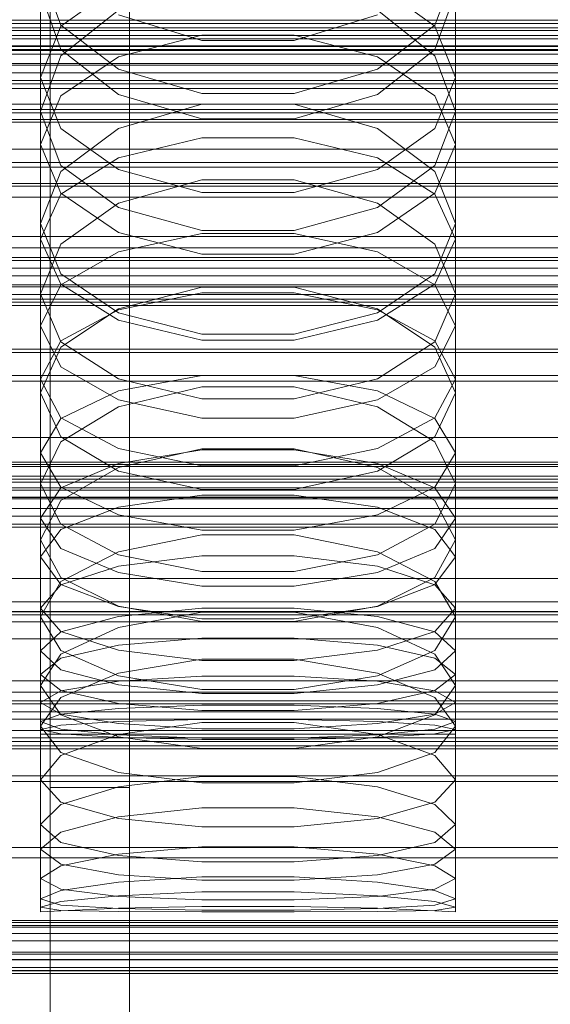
# Model space of a CAD drawing. Header units: millimetres. Extents: x -4738 to 65662, y -68080 to 6847.
# Tile 207 of 256: x -93 to -39, y -34677 to -34577. Entities that reach past the tile are written whole.
import ezdxf

# ---------------------------------------------------------------- set-up
doc = ezdxf.new("R2010")
doc.units = ezdxf.units.MM
for name, color, linetype, lineweight in [('COTAS_O', 1, 'Continuous', 0), ('COTAS_P', 1, 'Continuous', 0), ('frontal_briquetadora', 7, 'Continuous', 0), ('frontal_C01', 7, 'Continuous', 0), ('frontal_C02', 7, 'Continuous', 0), ('frontal_C03', 7, 'Continuous', 0), ('frontal_C04', 7, 'Continuous', 0), ('frontal_mezcladora', 7, 'Continuous', 0), ('frontal_secador', 7, 'Continuous', 0)]:
    doc.layers.add(name, color=color, linetype=linetype, lineweight=lineweight)
doc.dimstyles.new('R19_100', dxfattribs={"dimtxt": 250, "dimasz": 150, "dimexe": 150, "dimexo": 80, "dimgap": 100, "dimtad": 1, "dimtih": 1, "dimtoh": 1, "dimdsep": 46, "dimcen": 0.09, "dimadec": 0, "dimazin": 0, "dimtfac": 1, "dimtdec": 4, "dimtofl": 0, "dimtmove": 0, "dimatfit": 3, "dimfxl": 1, "dimtolj": 1, "dimtzin": 0, "dimarcsym": 0})

# ---------------------------------------------------------------- blocks, each defined once
blk = doc.blocks.new('DIM_R30_49')
at = {"layer": 'COTAS_P'}
for p, q in [((-150, -32300), (550, -32300)), ((550, -32300), (505, -32450)), ((550, -34900), (550, -32300)), ((550, -32300), (595, -32450)), ((550, -34900), (505, -34750)), ((550, -34900), (595, -34750)), ((-150, -34900), (550, -34900))]:
    blk.add_line(p, q, dxfattribs=at)
blk.add_text('2600 P', height=250, rotation=90, dxfattribs=at).set_placement((450, -33600))
blk = doc.blocks.new('DIM_R30_51')
at = {"layer": 'COTAS_O'}
for p, q in [((-650, -33700), (50, -33700)), ((50, -33700), (5, -33850)), ((50, -34900), (50, -33700)), ((50, -33700), (95, -33850)), ((50, -34900), (5, -34750)), ((50, -34900), (95, -34750)), ((-650, -34900), (50, -34900))]:
    blk.add_line(p, q, dxfattribs=at)
blk.add_text('1200 O', height=250, rotation=90, dxfattribs=at).set_placement((-50, -34300))
blk = doc.blocks.new('DIM_R30_52')
at = {"layer": 'COTAS_O'}
for p, q in [((-650, -34200), (-500, -34155)), ((650, -34200), (500, -34155)), ((-650, -34900), (-650, -34200)), ((-650, -34200), (650, -34200)), ((-650, -34200), (-500, -34245)), ((650, -34200), (500, -34245)), ((650, -34900), (650, -34200))]:
    blk.add_line(p, q, dxfattribs=at)
blk.add_text('1300 O', height=250, dxfattribs=at).set_placement((0, -34100))
blk = doc.blocks.new('DIM_R30_57')
at = {"layer": 'COTAS_P'}
for p, q in [((-305, -34680), (395, -34680)), ((395, -34680), (350, -34830)), ((395, -36000), (395, -34680)), ((395, -34680), (440, -34830)), ((395, -36000), (350, -35850)), ((395, -36000), (440, -35850)), ((-305, -36000), (395, -36000))]:
    blk.add_line(p, q, dxfattribs=at)
blk.add_text('1320 P', height=250, rotation=90, dxfattribs=at).set_placement((295, -35340))

msp = doc.modelspace()

# ---------------------------------------------------------------- linework, layer by layer
at = {"layer": 'frontal_briquetadora'}
for p, q in [((-91, -34571.912), (-91, -34586.193)), ((-91, -34571.912), (-88.92, -34577.459)), ((-51.08, -34577.459), (-49, -34571.912)), ((-49, -34571.912), (-49, -34586.193)), ((-83.093, -34573.39), (-88.92, -34577.548)), ((-51.08, -34577.548), (-56.907, -34573.39)), ((-91, -34574.101), (-88.92, -34579.916)), ((-51.08, -34579.916), (-49, -34574.101)), ((-83.094, -34575.925), (-88.92, -34580.562)), ((-74.674, -34578.991), (-83.094, -34576.409)), ((-56.906, -34576.409), (-65.326, -34578.991)), ((-51.08, -34580.562), (-56.906, -34575.925)), ((-88.92, -34577.548), (-91, -34582.734)), ((-88.92, -34577.459), (-83.093, -34581.907)), ((-56.907, -34581.907), (-51.08, -34577.459)), ((-49, -34582.734), (-51.08, -34577.548)), ((-83.093, -34580.641), (-74.673, -34578.443)), ((-74.673, -34578.443), (-65.327, -34578.443)), ((-65.327, -34578.443), (-56.907, -34580.641)), ((-65.326, -34578.991), (-74.674, -34578.991)), ((195, -34580), (-195, -34580)), ((-88.92, -34580.562), (-91, -34586.193)), ((-88.92, -34579.916), (-83.094, -34584.461)), ((-88.92, -34584.6), (-83.093, -34580.641)), ((-56.907, -34580.641), (-51.08, -34584.6)), ((-56.906, -34584.461), (-51.08, -34579.916)), ((-49, -34586.193), (-51.08, -34580.562)), ((-91, -34582.734), (-91, -34597.535)), ((-91, -34582.734), (-88.92, -34587.919)), ((-83.093, -34581.907), (-74.673, -34584.376)), ((-65.327, -34584.376), (-56.907, -34581.907)), ((-51.08, -34587.919), (-49, -34582.734)), ((-49, -34582.734), (-49, -34597.535)), ((-91, -34589.538), (-88.92, -34584.6)), ((-83.094, -34584.461), (-74.674, -34586.939)), ((-74.673, -34584.376), (-65.327, -34584.376)), ((-65.326, -34586.939), (-56.906, -34584.461)), ((-51.08, -34584.6), (-49, -34589.538)), ((-83.094, -34587.908), (-74.674, -34585.444)), ((-74.674, -34585.444), (-65.326, -34585.444)), ((-65.326, -34585.444), (-56.906, -34587.908)), ((-88.92, -34591.656), (-91, -34586.193)), ((-49, -34586.193), (-51.08, -34591.656)), ((195, -34587), (-195, -34587)), ((-74.674, -34586.939), (-65.326, -34586.939)), ((-88.92, -34592.262), (-83.094, -34587.908)), ((-88.92, -34587.919), (-83.093, -34592.078)), ((-56.907, -34592.078), (-51.08, -34587.919)), ((-56.906, -34587.908), (-51.08, -34592.262)), ((-91, -34589.538), (-91, -34604.666)), ((-88.92, -34594.475), (-91, -34589.538)), ((-83.093, -34590.901), (-74.673, -34588.873)), ((-74.673, -34588.873), (-65.327, -34588.873)), ((-65.327, -34588.873), (-56.907, -34590.901)), ((-49, -34589.538), (-51.08, -34594.475)), ((-49, -34589.538), (-49, -34604.666)), ((-88.92, -34594.554), (-83.093, -34590.901)), ((-83.094, -34595.915), (-88.92, -34591.656)), ((-88.92, -34591.656), (-83.094, -34595.915)), ((-56.907, -34590.901), (-51.08, -34594.554)), ((-51.08, -34591.656), (-56.906, -34595.915)), ((-56.906, -34595.915), (-51.08, -34591.656)), ((-91, -34597.535), (-88.92, -34592.262)), ((-83.093, -34592.078), (-74.673, -34594.385)), ((-65.327, -34594.385), (-56.907, -34592.078)), ((-51.08, -34592.262), (-49, -34597.535)), ((-74.674, -34593.122), (-83.094, -34595.48)), ((-65.326, -34593.122), (-74.674, -34593.122)), ((-56.906, -34595.48), (-65.326, -34593.122)), ((-91, -34599.11), (-88.92, -34594.554)), ((-83.093, -34598.435), (-88.92, -34594.475)), ((-74.673, -34594.385), (-65.327, -34594.385)), ((-51.08, -34594.475), (-56.907, -34598.435)), ((-51.08, -34594.554), (-49, -34599.11)), ((-83.094, -34595.48), (-88.92, -34599.639)), ((-51.08, -34599.639), (-56.906, -34595.48)), ((-74.674, -34598.232), (-83.094, -34595.915)), ((-83.094, -34595.915), (-74.674, -34598.232)), ((-56.906, -34595.915), (-65.326, -34598.232)), ((-65.326, -34598.232), (-56.906, -34595.915)), ((-88.92, -34602.633), (-91, -34597.535)), ((-49, -34597.535), (-51.08, -34602.634)), ((-74.673, -34600.632), (-83.093, -34598.435)), ((-74.673, -34598.547), (-83.093, -34600.4)), ((-65.326, -34598.232), (-74.674, -34598.232)), ((-65.327, -34598.547), (-74.673, -34598.547)), ((-56.907, -34598.435), (-65.327, -34600.632)), ((-56.907, -34600.4), (-65.327, -34598.547)), ((-91, -34599.11), (-91, -34614.698)), ((-91, -34599.11), (-88.92, -34603.666)), ((-88.92, -34599.639), (-91, -34604.666)), ((-51.08, -34603.666), (-49, -34599.11)), ((-49, -34604.666), (-51.08, -34599.639)), ((-49, -34599.11), (-49, -34614.698)), ((-83.093, -34600.4), (-88.92, -34603.738)), ((-65.327, -34600.632), (-74.673, -34600.632)), ((-51.08, -34603.738), (-56.907, -34600.4)), ((-83.094, -34606.596), (-88.92, -34602.633)), ((-51.08, -34602.634), (-56.906, -34606.596)), ((-88.92, -34603.666), (-83.093, -34607.319)), ((-56.907, -34607.319), (-51.08, -34603.666)), ((-88.92, -34603.738), (-91, -34607.901)), ((-91, -34604.666), (-88.92, -34609.515)), ((-74.674, -34603.999), (-83.094, -34606.192)), ((-83.093, -34606.298), (-74.673, -34604.564)), ((-65.326, -34603.999), (-74.674, -34603.999)), ((-74.673, -34604.564), (-65.327, -34604.564)), ((-65.327, -34604.564), (-56.907, -34606.298)), ((-56.906, -34606.192), (-65.326, -34603.999)), ((-49, -34607.901), (-51.08, -34603.738)), ((-51.08, -34609.515), (-49, -34604.666)), ((-83.094, -34606.192), (-88.92, -34610.051)), ((-88.92, -34609.422), (-83.093, -34606.298)), ((-74.674, -34608.746), (-83.094, -34606.596)), ((-56.906, -34606.596), (-65.326, -34608.746)), ((-56.907, -34606.298), (-51.08, -34609.422)), ((-51.08, -34610.051), (-56.906, -34606.192)), ((-83.093, -34607.319), (-74.673, -34609.347)), ((-65.327, -34609.347), (-56.907, -34607.319)), ((-91, -34607.901), (-91, -34623.913)), ((-91, -34607.901), (-88.92, -34612.065)), ((-51.08, -34612.065), (-49, -34607.901)), ((-49, -34607.901), (-49, -34623.913)), ((-91, -34613.318), (-88.92, -34609.422)), ((-88.92, -34609.515), (-83.094, -34613.274)), ((-65.326, -34608.746), (-74.674, -34608.746)), ((-74.673, -34609.347), (-65.327, -34609.347)), ((-56.906, -34613.274), (-51.08, -34609.515)), ((-51.08, -34609.422), (-49, -34613.318)), ((-88.92, -34610.051), (-91, -34614.698)), ((-49, -34614.698), (-51.08, -34610.051)), ((-88.92, -34612.065), (-83.093, -34615.403)), ((-56.907, -34615.403), (-51.08, -34612.065)), ((-91, -34613.318), (-91, -34629.59)), ((-88.92, -34617.214), (-91, -34613.318)), ((-83.094, -34613.274), (-74.674, -34615.311)), ((-83.093, -34614.479), (-74.673, -34612.927)), ((-74.673, -34612.927), (-65.327, -34612.927)), ((-65.327, -34612.927), (-56.907, -34614.479)), ((-65.326, -34615.311), (-56.906, -34613.274)), ((-49, -34613.318), (-51.08, -34617.214)), ((-49, -34613.318), (-49, -34629.59)), ((-88.92, -34617.275), (-83.093, -34614.479)), ((-83.094, -34616.105), (-74.674, -34614.083)), ((-74.674, -34614.083), (-65.326, -34614.083)), ((-65.326, -34614.083), (-56.906, -34616.105)), ((-56.907, -34614.479), (-51.08, -34617.275)), ((-88.92, -34619.163), (-91, -34614.698)), ((-83.093, -34615.403), (-74.673, -34617.256)), ((-74.674, -34615.311), (-65.326, -34615.311)), ((-65.327, -34617.256), (-56.907, -34615.403)), ((-49, -34614.698), (-51.08, -34619.163)), ((-88.92, -34619.655), (-83.094, -34616.105)), ((-56.906, -34616.105), (-51.08, -34619.655)), ((-91, -34620.762), (-88.92, -34617.275)), ((-83.093, -34620.338), (-88.92, -34617.214)), ((-74.673, -34617.256), (-65.327, -34617.256)), ((-51.08, -34617.214), (-56.907, -34620.338)), ((-51.08, -34617.275), (-49, -34620.762)), ((-83.094, -34622.61), (-88.92, -34619.163)), ((-51.08, -34619.163), (-56.906, -34622.61)), ((-91, -34623.913), (-88.92, -34619.655)), ((-74.674, -34620.353), (-83.094, -34622.259)), ((-74.673, -34622.072), (-83.093, -34620.338)), ((-74.673, -34620.476), (-83.093, -34621.842)), ((-65.326, -34620.353), (-74.674, -34620.353)), ((-65.327, -34620.476), (-74.673, -34620.476)), ((-56.907, -34620.338), (-65.327, -34622.072)), ((-56.907, -34621.842), (-65.327, -34620.476)), ((-56.906, -34622.259), (-65.326, -34620.353)), ((-51.08, -34619.655), (-49, -34623.913)), ((-91, -34620.762), (-91, -34637.392)), ((-91, -34620.762), (-88.92, -34624.249)), ((-51.08, -34624.249), (-49, -34620.762)), ((-49, -34620.762), (-49, -34637.392)), ((-83.093, -34621.842), (-88.92, -34624.303)), ((-83.094, -34622.259), (-88.92, -34625.598)), ((-74.674, -34624.472), (-83.094, -34622.61)), ((-65.327, -34622.072), (-74.673, -34622.072)), ((-56.906, -34622.61), (-65.326, -34624.472)), ((-51.08, -34624.303), (-56.907, -34621.842)), ((-51.08, -34625.598), (-56.906, -34622.259)), ((-88.92, -34627.982), (-91, -34623.913)), ((-88.92, -34624.303), (-91, -34627.373)), ((-88.92, -34624.249), (-83.093, -34627.045)), ((-65.326, -34624.472), (-74.674, -34624.472)), ((-56.907, -34627.045), (-51.08, -34624.249)), ((-49, -34623.913), (-51.08, -34627.982)), ((-49, -34627.373), (-51.08, -34624.303)), ((-88.92, -34625.598), (-91, -34629.59)), ((-83.093, -34626.287), (-74.673, -34625.047)), ((-74.673, -34625.047), (-65.327, -34625.047)), ((-65.327, -34625.047), (-56.907, -34626.287)), ((-49, -34629.59), (-51.08, -34625.598)), ((-88.92, -34628.522), (-83.093, -34626.287)), ((-56.907, -34626.287), (-51.08, -34628.522)), ((-91, -34627.373), (-91, -34644.321)), ((-91, -34627.373), (-88.92, -34630.442)), ((-83.093, -34627.045), (-74.673, -34628.597)), ((-65.327, -34628.597), (-56.907, -34627.045)), ((-51.08, -34630.442), (-49, -34627.373)), ((-49, -34627.373), (-49, -34644.321)), ((-91, -34631.309), (-88.92, -34628.522)), ((-83.094, -34631.109), (-88.92, -34627.982)), ((-74.673, -34628.597), (-65.327, -34628.597)), ((-51.08, -34627.982), (-56.906, -34631.109)), ((-51.08, -34628.522), (-49, -34631.309)), ((-91, -34629.59), (-88.92, -34633.39)), ((-74.674, -34629.063), (-83.094, -34630.791)), ((-65.326, -34629.063), (-74.674, -34629.063)), ((-56.906, -34630.791), (-65.326, -34629.063)), ((-51.08, -34633.39), (-49, -34629.59)), ((-88.92, -34630.442), (-83.093, -34632.904)), ((-56.907, -34632.904), (-51.08, -34630.442)), ((-91, -34631.309), (-91, -34648.447)), ((-88.92, -34634.097), (-91, -34631.309)), ((-83.094, -34630.791), (-88.92, -34633.807)), ((-74.674, -34632.791), (-83.094, -34631.109)), ((-83.093, -34632.248), (-74.673, -34631.199)), ((-74.673, -34631.199), (-65.327, -34631.199)), ((-65.327, -34631.199), (-56.907, -34632.248)), ((-56.906, -34631.109), (-65.326, -34632.791)), ((-51.08, -34633.807), (-56.906, -34630.791)), ((-49, -34631.309), (-51.08, -34634.097)), ((-49, -34631.309), (-49, -34648.447)), ((-88.92, -34634.139), (-83.093, -34632.248)), ((-56.907, -34632.248), (-51.08, -34634.139)), ((-88.92, -34633.39), (-83.094, -34636.299)), ((-83.093, -34632.904), (-74.673, -34634.27)), ((-65.326, -34632.791), (-74.674, -34632.791)), ((-65.327, -34634.27), (-56.907, -34632.904)), ((-56.906, -34636.299), (-51.08, -34633.39)), ((-88.92, -34633.807), (-91, -34637.392)), ((-91, -34636.498), (-88.92, -34634.139)), ((-83.093, -34636.332), (-88.92, -34634.097)), ((-74.673, -34634.27), (-65.327, -34634.27)), ((-51.08, -34634.097), (-56.907, -34636.332)), ((-49, -34637.392), (-51.08, -34633.807)), ((-51.08, -34634.139), (-49, -34636.498)), ((-91, -34636.498), (-91, -34653.884)), ((-91, -34636.498), (-88.92, -34638.856)), ((-83.094, -34636.299), (-74.674, -34637.86)), ((-74.673, -34637.572), (-83.093, -34636.332)), ((-74.673, -34636.493), (-83.093, -34637.349)), ((-65.327, -34636.493), (-74.673, -34636.493)), ((-56.907, -34636.332), (-65.327, -34637.572)), ((-56.907, -34637.349), (-65.327, -34636.493)), ((-65.326, -34637.86), (-56.906, -34636.299)), ((-51.08, -34638.856), (-49, -34636.498)), ((-49, -34636.498), (-49, -34653.884)), ((-88.92, -34640.781), (-91, -34637.392)), ((-83.093, -34637.349), (-88.92, -34638.892)), ((-83.094, -34638.466), (-74.674, -34636.92)), ((-74.674, -34636.92), (-65.326, -34636.92)), ((-65.327, -34637.572), (-74.673, -34637.572)), ((-65.326, -34636.92), (-56.906, -34638.466)), ((-51.08, -34638.892), (-56.907, -34637.349)), ((-49, -34637.392), (-51.08, -34640.781)), ((-88.92, -34641.151), (-83.094, -34638.466)), ((-74.674, -34637.86), (-65.326, -34637.86)), ((-56.906, -34638.466), (-51.08, -34641.151)), ((-88.92, -34638.892), (-91, -34640.815)), ((-88.92, -34638.856), (-83.093, -34640.747)), ((-83.093, -34640.265), (-74.673, -34639.539)), ((-74.673, -34639.539), (-65.327, -34639.539)), ((-65.327, -34639.539), (-56.907, -34640.265)), ((-56.907, -34640.747), (-51.08, -34638.856)), ((-49, -34640.815), (-51.08, -34638.892)), ((-88.92, -34641.573), (-83.093, -34640.265)), ((-56.907, -34640.265), (-51.08, -34641.573)), ((-91, -34640.815), (-91, -34658.409)), ((-91, -34640.815), (-88.92, -34642.739)), ((-91, -34644.321), (-88.92, -34641.151)), ((-91, -34643.204), (-88.92, -34641.573)), ((-83.094, -34643.357), (-88.92, -34640.781)), ((-83.093, -34640.747), (-74.673, -34641.797)), ((-65.327, -34641.797), (-56.907, -34640.747)), ((-51.08, -34640.781), (-56.906, -34643.357)), ((-51.08, -34642.739), (-49, -34640.815)), ((-51.08, -34641.151), (-49, -34644.321)), ((-51.08, -34641.573), (-49, -34643.204)), ((-49, -34640.815), (-49, -34658.409)), ((-74.674, -34641.675), (-83.094, -34643.097)), ((-65.326, -34641.675), (-74.674, -34641.675)), ((-74.673, -34641.797), (-65.327, -34641.797)), ((-56.906, -34643.097), (-65.326, -34641.675)), ((-91, -34643.204), (-91, -34660.914)), ((-88.92, -34644.835), (-91, -34643.204)), ((-88.92, -34642.739), (-83.093, -34644.281)), ((-83.094, -34643.097), (-88.92, -34645.558)), ((-74.674, -34644.733), (-83.094, -34643.357)), ((-83.093, -34643.905), (-74.673, -34643.376)), ((-74.673, -34643.376), (-65.327, -34643.376)), ((-65.327, -34643.376), (-56.907, -34643.905)), ((-56.906, -34643.357), (-65.326, -34644.733)), ((-56.907, -34644.281), (-51.08, -34642.739)), ((-51.08, -34645.558), (-56.906, -34643.097)), ((-49, -34643.204), (-51.08, -34644.835)), ((-49, -34643.204), (-49, -34660.914)), ((-88.92, -34647.291), (-91, -34644.321)), ((-88.92, -34644.859), (-83.093, -34643.905)), ((-83.093, -34644.281), (-74.673, -34645.137)), ((-65.327, -34645.137), (-56.907, -34644.281)), ((-56.907, -34643.905), (-51.08, -34644.859)), ((-49, -34644.321), (-51.08, -34647.291)), ((-91, -34646.048), (-88.92, -34644.859)), ((-88.92, -34645.558), (-91, -34648.447)), ((-83.093, -34646.144), (-88.92, -34644.835)), ((-65.326, -34644.733), (-74.674, -34644.733)), ((-74.673, -34645.137), (-65.327, -34645.137)), ((-51.08, -34644.835), (-56.907, -34646.144)), ((-51.08, -34644.859), (-49, -34646.048)), ((-49, -34648.447), (-51.08, -34645.558)), ((-91, -34646.048), (-91, -34663.894)), ((-91, -34646.048), (-88.92, -34647.238)), ((-74.673, -34646.869), (-83.093, -34646.144)), ((-74.673, -34646.325), (-83.093, -34646.656)), ((-65.327, -34646.325), (-74.673, -34646.325)), ((-56.907, -34646.144), (-65.327, -34646.869)), ((-56.907, -34646.656), (-65.327, -34646.325)), ((-51.08, -34647.238), (-49, -34646.048)), ((-49, -34646.048), (-49, -34663.894)), ((-88.92, -34647.254), (-91, -34647.998)), ((-83.093, -34646.656), (-88.92, -34647.254)), ((-88.92, -34647.238), (-83.093, -34648.191)), ((-83.094, -34649.528), (-88.92, -34647.291)), ((-65.327, -34646.869), (-74.673, -34646.869)), ((-51.08, -34647.254), (-56.907, -34646.656)), ((-56.907, -34648.191), (-51.08, -34647.238)), ((-51.08, -34647.291), (-56.906, -34649.528)), ((-49, -34647.998), (-51.08, -34647.254)), ((-91, -34647.998), (-91, -34665.938)), ((-91, -34647.998), (-88.92, -34648.743)), ((-91, -34648.799), (-88.92, -34648.352)), ((-91, -34648.447), (-88.92, -34651.133)), ((-88.92, -34648.352), (-83.093, -34647.994)), ((-74.674, -34648.069), (-83.094, -34649.303)), ((-83.093, -34647.994), (-74.673, -34647.795)), ((-83.093, -34648.191), (-74.673, -34648.721)), ((-65.326, -34648.069), (-74.674, -34648.069)), ((-74.673, -34647.795), (-65.327, -34647.795)), ((-65.327, -34647.795), (-56.907, -34647.994)), ((-65.327, -34648.721), (-56.907, -34648.191)), ((-56.906, -34649.303), (-65.326, -34648.069)), ((-56.907, -34647.994), (-51.08, -34648.352)), ((-51.08, -34648.743), (-49, -34647.998)), ((-51.08, -34648.352), (-49, -34648.799)), ((-51.08, -34651.133), (-49, -34648.447)), ((-49, -34647.998), (-49, -34665.938)), ((-91, -34648.799), (-91, -34666.778)), ((-88.92, -34649.246), (-91, -34648.799)), ((-91, -34649.25), (-91, -34667.25)), ((-91, -34649.25), (-88.92, -34649.25)), ((-88.92, -34648.743), (-83.093, -34649.34)), ((-83.093, -34649.605), (-88.92, -34649.246)), ((-88.92, -34649.25), (-83.093, -34649.25)), ((-83.094, -34649.303), (-88.92, -34651.424)), ((-74.674, -34650.715), (-83.094, -34649.528)), ((-83.093, -34649.25), (-74.673, -34649.25)), ((-83.093, -34649.34), (-74.673, -34649.671)), ((-74.673, -34648.721), (-65.327, -34648.721)), ((-74.673, -34649.25), (-65.327, -34649.25)), ((-65.327, -34649.25), (-56.907, -34649.25)), ((-65.327, -34649.671), (-56.907, -34649.34)), ((-56.906, -34649.528), (-65.326, -34650.715)), ((-56.907, -34649.34), (-51.08, -34648.743)), ((-51.08, -34649.246), (-56.907, -34649.605)), ((-56.907, -34649.25), (-51.08, -34649.25)), ((-51.08, -34651.424), (-56.906, -34649.303)), ((-49, -34648.799), (-51.08, -34649.246)), ((-51.08, -34649.25), (-49, -34649.25)), ((-49, -34648.799), (-49, -34666.778)), ((-49, -34649.25), (-49, -34667.25)), ((-74.673, -34649.804), (-83.093, -34649.605)), ((-74.673, -34649.671), (-65.327, -34649.671)), ((-65.327, -34649.804), (-74.673, -34649.804)), ((-56.907, -34649.605), (-65.327, -34649.804)), ((-88.92, -34651.424), (-91, -34653.884)), ((-88.92, -34651.133), (-83.094, -34653.142)), ((-65.326, -34650.715), (-74.674, -34650.715)), ((-56.906, -34653.142), (-51.08, -34651.133)), ((-49, -34653.884), (-51.08, -34651.424)), ((-83.094, -34653.142), (-74.674, -34654.2)), ((-65.326, -34654.2), (-56.906, -34653.142)), ((-88.92, -34656.141), (-91, -34653.884)), ((-83.094, -34654.607), (-74.674, -34653.565)), ((-74.674, -34653.565), (-65.326, -34653.565)), ((-74.674, -34654.2), (-65.326, -34654.2)), ((-65.326, -34653.565), (-56.906, -34654.607)), ((-49, -34653.884), (-51.08, -34656.141)), ((-88.92, -34656.382), (-83.094, -34654.607)), ((-56.906, -34654.607), (-51.08, -34656.382)), ((-91, -34658.409), (-88.92, -34656.382)), ((-83.094, -34657.802), (-88.92, -34656.141)), ((-51.08, -34656.141), (-56.906, -34657.802)), ((-51.08, -34656.382), (-49, -34658.409)), ((-74.674, -34656.722), (-83.094, -34657.636)), ((-65.326, -34656.723), (-74.674, -34656.722)), ((-56.906, -34657.636), (-65.326, -34656.723)), ((-88.92, -34660.23), (-91, -34658.409)), ((-83.094, -34657.636), (-88.92, -34659.178)), ((-74.674, -34658.667), (-83.094, -34657.802)), ((-56.906, -34657.802), (-65.326, -34658.667)), ((-51.08, -34659.178), (-56.906, -34657.636)), ((-49, -34658.409), (-51.08, -34660.23)), ((-88.92, -34659.178), (-91, -34660.914)), ((-65.326, -34658.667), (-74.674, -34658.667)), ((-49, -34660.914), (-51.08, -34659.178)), ((-83.094, -34661.54), (-88.92, -34660.23)), ((-51.08, -34660.23), (-56.906, -34661.54)), ((-91, -34660.914), (-88.92, -34662.441)), ((-83.094, -34661.41), (-88.92, -34662.6)), ((-74.674, -34660.692), (-83.094, -34661.41)), ((-65.326, -34660.692), (-74.674, -34660.692)), ((-56.906, -34661.41), (-65.326, -34660.692)), ((-51.08, -34662.6), (-56.906, -34661.41)), ((-51.08, -34662.441), (-49, -34660.914)), ((-88.92, -34662.441), (-83.094, -34663.515)), ((-74.674, -34662.209), (-83.094, -34661.54)), ((-65.326, -34662.209), (-74.674, -34662.209)), ((-56.906, -34661.54), (-65.326, -34662.209)), ((-56.906, -34663.515), (-51.08, -34662.441)), ((-88.92, -34662.6), (-91, -34663.894)), ((-83.094, -34663.515), (-74.674, -34664.053)), ((-65.326, -34664.053), (-56.906, -34663.515)), ((-49, -34663.894), (-51.08, -34662.6)), ((-88.92, -34664.979), (-91, -34663.894)), ((-88.92, -34665.088), (-83.094, -34664.254)), ((-83.094, -34664.254), (-74.674, -34663.732)), ((-74.674, -34663.732), (-65.326, -34663.732)), ((-74.674, -34664.053), (-65.326, -34664.053)), ((-65.326, -34663.732), (-56.906, -34664.254)), ((-56.906, -34664.254), (-51.08, -34665.088)), ((-49, -34663.894), (-51.08, -34664.979)), ((-91, -34665.938), (-88.92, -34665.088)), ((-83.094, -34665.696), (-88.92, -34664.979)), ((-74.674, -34665.239), (-83.094, -34665.629)), ((-65.326, -34665.239), (-74.674, -34665.239)), ((-56.906, -34665.629), (-65.326, -34665.239)), ((-51.08, -34664.979), (-56.906, -34665.696)), ((-51.08, -34665.088), (-49, -34665.938)), ((-88.92, -34666.577), (-91, -34665.938)), ((-88.92, -34666.225), (-91, -34666.778)), ((-83.094, -34665.629), (-88.92, -34666.225)), ((-74.674, -34666.036), (-83.094, -34665.696)), ((-65.326, -34666.036), (-74.674, -34666.036)), ((-56.906, -34665.696), (-65.326, -34666.036)), ((-51.08, -34666.225), (-56.906, -34665.629)), ((-49, -34665.938), (-51.08, -34666.577)), ((-49, -34666.778), (-51.08, -34666.225)), ((-91, -34666.778), (-88.92, -34667.119)), ((-88.92, -34667.144), (-91, -34667.25)), ((-83.094, -34666.937), (-88.92, -34666.577)), ((-83.094, -34666.906), (-88.92, -34667.144)), ((-88.92, -34667.119), (-83.094, -34667.24)), ((-74.674, -34666.715), (-83.094, -34666.906)), ((-74.674, -34667.078), (-83.094, -34666.937)), ((-83.094, -34667.24), (-74.674, -34667.248)), ((-65.326, -34666.715), (-74.674, -34666.715)), ((-65.326, -34667.078), (-74.674, -34667.078)), ((-74.674, -34667.248), (-65.326, -34667.248)), ((-56.906, -34666.906), (-65.326, -34666.715)), ((-56.906, -34666.937), (-65.326, -34667.078)), ((-65.326, -34667.248), (-56.906, -34667.24)), ((-51.08, -34666.577), (-56.906, -34666.937)), ((-51.08, -34667.144), (-56.906, -34666.906)), ((-56.906, -34667.24), (-51.08, -34667.119)), ((-51.08, -34667.119), (-49, -34666.778)), ((-49, -34667.25), (-51.08, -34667.144))]:
    msp.add_line(p, q, dxfattribs=at)
at = {"layer": 'frontal_C01'}
for p, q in [((430, -34586.343), (-430, -34586.343)), ((430, -34591.343), (-430, -34591.343)), ((-425, -34610.606), (425, -34610.606)), ((425, -34622.162), (-425, -34622.162)), ((425, -34624.302), (-425, -34624.302)), ((-425, -34635.858), (425, -34635.858)), ((-450, -34660.756), (450, -34660.756)), ((450, -34671.541), (-450, -34671.541))]:
    msp.add_line(p, q, dxfattribs=at)
at = {"layer": 'frontal_C02'}
for p, q in [((-450, -34591.833), (450, -34591.833)), ((450, -34603.756), (-450, -34603.756)), ((-425, -34610.274), (425, -34610.274)), ((425, -34621.728), (-425, -34621.728)), ((450, -34625.243), (-450, -34625.243)), ((425, -34625.415), (-425, -34625.415)), ((-450, -34637.165), (450, -34637.165)), ((-425, -34636.869), (425, -34636.869))]:
    msp.add_line(p, q, dxfattribs=at)
at = {"layer": 'frontal_C03'}
for p, q in [((1250, -34578.508), (-1250, -34578.508)), ((1250, -34578.825), (-1250, -34578.825)), ((1250, -34579.537), (-1250, -34579.537)), ((1250, -34579.619), (-1250, -34579.619)), ((1250, -34579.914), (-1250, -34579.914)), ((-1250, -34580.383), (1250, -34580.383)), ((1250, -34581.506), (-1250, -34581.506)), ((1250, -34582.27), (-1250, -34582.27)), ((1250, -34583.064), (-1250, -34583.064)), ((1250, -34583.38), (-1250, -34583.38)), ((1250, -34600.966), (-1250, -34600.966)), ((1250, -34601.282), (-1250, -34601.282)), ((1250, -34602.076), (-1250, -34602.076)), ((-1250, -34602.84), (1250, -34602.84)), ((1250, -34603.963), (-1250, -34603.963)), ((1250, -34604.727), (-1250, -34604.727)), ((1250, -34605.521), (-1250, -34605.521)), ((1250, -34605.838), (-1250, -34605.838)), ((1250, -34623.423), (-1250, -34623.423)), ((1250, -34623.74), (-1250, -34623.74)), ((1250, -34624.534), (-1250, -34624.534)), ((-1250, -34625.298), (1250, -34625.298)), ((1250, -34626.421), (-1250, -34626.421)), ((1250, -34627.185), (-1250, -34627.185)), ((1250, -34627.979), (-1250, -34627.979)), ((1250, -34628.296), (-1250, -34628.296)), ((1250, -34645.881), (-1250, -34645.881)), ((1250, -34646.197), (-1250, -34646.197)), ((1250, -34646.991), (-1250, -34646.991)), ((-1250, -34647.756), (1250, -34647.756)), ((1250, -34648.879), (-1250, -34648.879)), ((1250, -34649.643), (-1250, -34649.643)), ((1250, -34650.437), (-1250, -34650.437)), ((1250, -34650.753), (-1250, -34650.753)), ((1250, -34668.339), (-1250, -34668.339)), ((1250, -34668.655), (-1250, -34668.655)), ((1250, -34669.449), (-1250, -34669.449)), ((-1250, -34670.213), (1250, -34670.213)), ((1250, -34671.336), (-1250, -34671.336)), ((1250, -34672.1), (-1250, -34672.1)), ((1250, -34672.894), (-1250, -34672.894)), ((1250, -34673.211), (-1250, -34673.211))]:
    msp.add_line(p, q, dxfattribs=at)
at = {"layer": 'frontal_C04'}
for p, q in [((188, -34587.263), (-188, -34587.263)), ((-188, -34589.999), (188, -34589.999)), ((-188, -34619.212), (188, -34619.212)), ((188, -34621.948), (-188, -34621.948)), ((188, -34636.856), (-188, -34636.856)), ((-188, -34639.592), (188, -34639.592)), ((-188, -34668.805), (188, -34668.805)), ((188, -34671.541), (-188, -34671.541))]:
    msp.add_line(p, q, dxfattribs=at)
at = {"layer": 'frontal_mezcladora'}
for p, q in [((-90, -34590), (-90, -34525.346)), ((-82, -34590), (-82, -34525.346)), ((240, -34590), (-420, -34590)), ((-90, -34654.654), (-90, -34590)), ((-82, -34590), (-90, -34590)), ((-82, -34590), (-82, -34654.654)), ((-315, -34600), (315, -34600)), ((-420, -34637.898), (240, -34637.898)), ((-90, -34654.654), (-90, -34709.466)), ((-90, -34654.654), (-82, -34654.654)), ((-82, -34654.654), (-82, -34709.466))]:
    msp.add_line(p, q, dxfattribs=at)
at = {"layer": 'frontal_secador'}
for p, q in [((1320, -34576.928), (-1320, -34576.928)), ((1320, -34577.727), (-1320, -34577.727)), ((1250, -34577.285), (-1250, -34577.285)), ((1320, -34578), (-1320, -34578)), ((1250, -34578), (-1250, -34578)), ((1250, -34581.314), (-1250, -34581.314)), ((1250, -34583.856), (-1250, -34583.856)), ((1250, -34585.455), (-1250, -34585.455)), ((1250, -34586), (-1250, -34586)), ((1360, -34593.5), (-1360, -34593.5)), ((1250, -34593.75), (-1250, -34593.75)), ((1360, -34594.863), (-1360, -34594.863)), ((1360, -34598.859), (-1360, -34598.859)), ((1360, -34605.216), (-1360, -34605.216)), ((1360, -34613.5), (-1360, -34613.5)), ((1250, -34612.924), (-1250, -34612.924)), ((1360, -34623.147), (-1360, -34623.147)), ((-1360, -34633.5), (1360, -34633.5)), ((-1250, -34633.5), (1250, -34633.5)), ((1360, -34643.853), (-1360, -34643.853)), ((-1250, -34645), (1250, -34645)), ((-1400, -34650), (1400, -34650)), ((-1250, -34650), (1250, -34650)), ((1360, -34653.5), (-1360, -34653.5)), ((1250, -34654.076), (-1250, -34654.076)), ((1360, -34661.784), (-1360, -34661.784)), ((1360, -34668.141), (-1360, -34668.141)), ((1360, -34672.137), (-1360, -34672.137)), ((1360, -34673.5), (-1360, -34673.5)), ((1250, -34673.25), (-1250, -34673.25))]:
    msp.add_line(p, q, dxfattribs=at)

# ---------------------------------------------------------------- dimensions: what is measured, and where the dimension line sits
at = {"layer": 'COTAS_O'}
for p2, distance, picture, middle in [((-650, -33700), -700, 'DIM_R30_51', (50, -34300)), ((650, -34900), 700, 'DIM_R30_52', (0, -34200))]:
    dim = msp.add_aligned_dim(p1=(-650, -34900), p2=p2, distance=distance, text='<> O', dimstyle='R19_100', dxfattribs=at)
    dim.commit()
    dim.dimension.update_dxf_attribs({"geometry": picture, "text_midpoint": middle})
at = {"layer": 'COTAS_P'}
for p1, p2, picture, middle in [((-150, -34900), (-150, -32300), 'DIM_R30_49', (550, -33600)), ((-305, -36000), (-305, -34680), 'DIM_R30_57', (395, -35340))]:
    dim = msp.add_aligned_dim(p1=p1, p2=p2, distance=-700, text='<> P', dimstyle='R19_100', dxfattribs=at)
    dim.commit()
    dim.dimension.update_dxf_attribs({"geometry": picture, "text_midpoint": middle})

doc.saveas('drawing.dxf')
